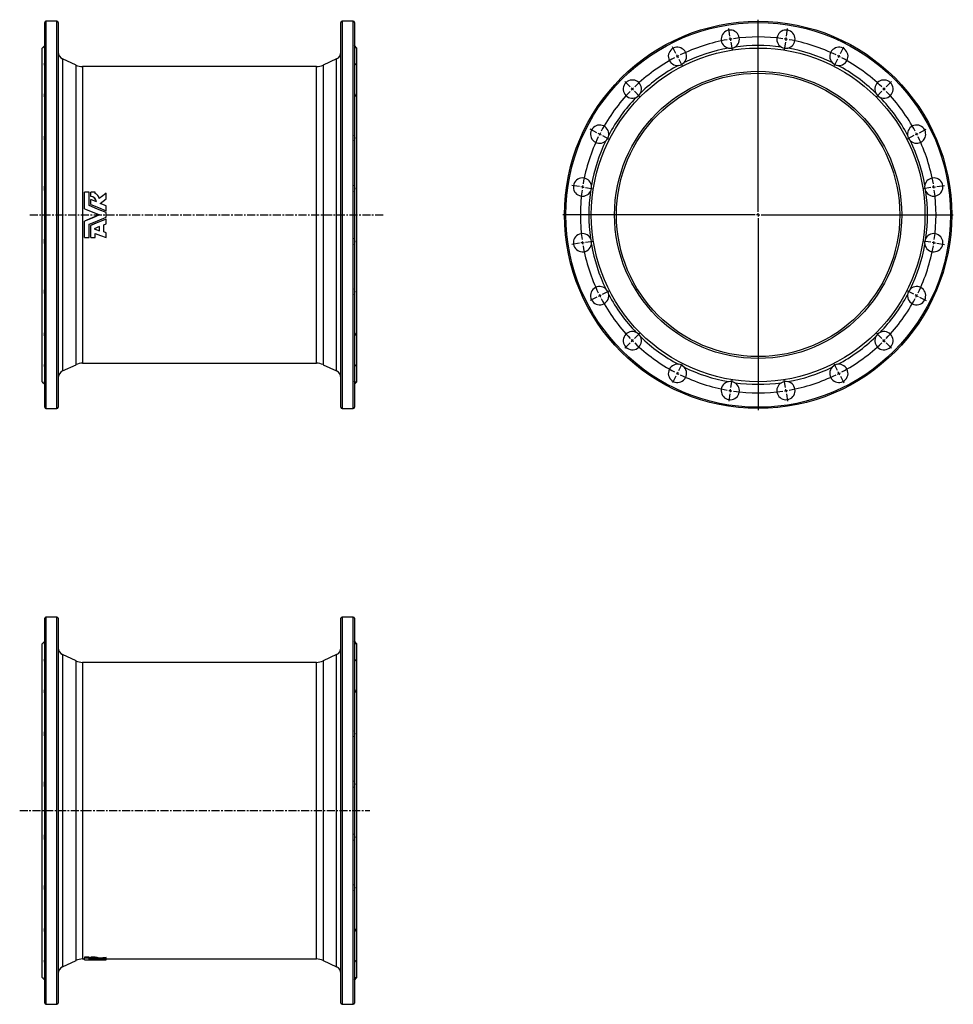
# Model space of a CAD drawing. Extents: x -174 to 1309, y -370 to 1194.
import ezdxf

# ---------------------------------------------------------------- set-up
doc = ezdxf.new("R2010")
doc.units = 0
doc.linetypes.add('CENTERX2', pattern=[20.32, 12.7, -2.54, 2.54, -2.54])
doc.layers.get('0').update_dxf_attribs({"linetype": 'CONTINUOUS'})
doc.layers.add('FORMAT', color=7, linetype='CONTINUOUS')

# ---------------------------------------------------------------- blocks, each defined once
blk = doc.blocks.new('SW_CENTERMARKSYMBOL_0')
at = {"layer": 'FORMAT', "color": 0}
for p, q in [((0, 5), (0, 310)), ((-5, 0), (-310, 0)), ((0, 0), (-2.5, 0)), ((0, 0), (0, 2.5)), ((0, 0), (0, -2.5)), ((0, 0), (2.5, 0)), ((5, 0), (310, 0)), ((0, -5), (0, -310))]:
    blk.add_line(p, q, dxfattribs=at)
blk = doc.blocks.new('SW_CENTERMARKSYMBOL_1')
at = {"layer": 'FORMAT', "color": 0}
for p, q in [((83.3, 32.3), (81.4, 44.1)), ((173.2, 32.3), (175.1, 44.1)), ((84.1, 27.3), (83.7, 29.8)), ((84.1, 27.3), (84.5, 24.8)), ((84.8, 22.4), (86.7, 10.5)), ((128.3, -246.7), (128.3, 29.8)), ((171.7, 22.4), (169.8, 10.5)), ((172.4, 27.3), (172.1, 24.8)), ((172.4, 27.3), (172.8, 29.8)), ((-2.3, 4.5), (-7.7, 15.1)), ((0, 0), (-1.1, 2.2)), ((0, 0), (1.1, -2.2)), ((256.5, 0), (255.4, -2.2)), ((256.5, 0), (257.6, 2.2)), ((258.8, 4.5), (264.2, 15.1)), ((2.3, -4.5), (7.7, -15.1)), ((254.2, -4.5), (248.8, -15.1)), ((-75, -48.4), (-83.5, -39.9)), ((331.5, -48.4), (340, -39.9)), ((-71.5, -52), (-73.3, -50.2)), ((-71.5, -52), (-69.7, -53.7)), ((-68, -55.5), (-59.5, -64)), ((324.5, -55.5), (316, -64)), ((328, -52), (326.2, -53.7)), ((328, -52), (329.8, -50.2)), ((-127.9, -121.2), (-138.6, -115.7)), ((-123.5, -123.5), (-125.7, -122.3)), ((-123.5, -123.5), (-121.2, -124.6)), ((380, -123.5), (377.7, -124.6)), ((380, -123.5), (382.2, -122.3)), ((384.4, -121.2), (395.1, -115.7)), ((-119, -125.7), (-108.3, -131.2)), ((375.5, -125.7), (364.8, -131.2)), ((-155.7, -206.7), (-167.6, -204.9)), ((-150.8, -207.5), (-153.2, -207.1)), ((-150.8, -207.5), (-148.3, -207.9)), ((-145.8, -208.3), (-134, -210.2)), ((402.3, -208.3), (390.5, -210.2)), ((407.3, -207.5), (404.8, -207.9)), ((407.3, -207.5), (409.7, -207.1)), ((412.2, -206.7), (424.1, -204.9)), ((128.3, -251.7), (128.3, -249.2)), ((123.3, -251.7), (-153.3, -251.7)), ((128.3, -251.7), (125.8, -251.7)), ((128.3, -251.7), (128.3, -254.2)), ((128.3, -251.7), (130.8, -251.7)), ((128.3, -256.7), (128.3, -533.2)), ((133.3, -251.7), (409.8, -251.7)), ((-155.7, -296.7), (-167.6, -298.6)), ((-150.8, -295.9), (-153.2, -296.3)), ((-150.8, -295.9), (-148.3, -295.5)), ((-145.8, -295.1), (-134, -293.2)), ((402.3, -295.1), (390.5, -293.2)), ((407.3, -295.9), (404.8, -295.5)), ((407.3, -295.9), (409.7, -296.3)), ((412.2, -296.7), (424.1, -298.6)), ((-119, -377.7), (-108.3, -372.2)), ((375.5, -377.7), (364.8, -372.2)), ((-127.9, -382.2), (-138.6, -387.7)), ((-123.5, -380), (-125.7, -381.1)), ((-123.5, -380), (-121.2, -378.8)), ((380, -380), (377.7, -378.8)), ((380, -380), (382.2, -381.1)), ((384.4, -382.2), (395.1, -387.7)), ((-71.5, -451.5), (-73.3, -453.2)), ((-71.5, -451.5), (-69.7, -449.7)), ((-68, -447.9), (-59.5, -439.4)), ((324.5, -447.9), (316, -439.4)), ((328, -451.5), (326.2, -449.7)), ((328, -451.5), (329.8, -453.2)), ((-75, -455), (-83.5, -463.5)), ((331.5, -455), (340, -463.5)), ((2.3, -499), (7.7, -488.3)), ((254.2, -499), (248.8, -488.3)), ((-2.3, -507.9), (-7.7, -518.6)), ((0, -503.4), (-1.1, -505.6)), ((0, -503.4), (1.1, -501.2)), ((84.8, -525.8), (86.7, -513.9)), ((171.7, -525.8), (169.8, -513.9)), ((256.5, -503.4), (255.4, -501.2)), ((256.5, -503.4), (257.6, -505.6)), ((258.8, -507.9), (264.2, -518.6)), ((84.1, -530.7), (83.7, -533.2)), ((84.1, -530.7), (84.5, -528.3)), ((172.4, -530.7), (172.1, -528.3)), ((172.4, -530.7), (172.8, -533.2)), ((83.3, -535.7), (81.4, -547.5)), ((173.2, -535.7), (175.1, -547.5))]:
    blk.add_line(p, q, dxfattribs=at)
for start, end in [(100.0141, 115.9859), (99, 99.507), (98.493, 99), (82.0141, 97.9859), (81, 81.507), (80.493, 81), (64.0141, 79.9859), (117, 117.507), (116.493, 117), (63, 63.507), (62.493, 63), (118.0141, 133.9859), (46.0141, 61.9859), (136.0141, 151.9859), (135, 135.507), (134.493, 135), (45, 45.507), (44.493, 45), (28.0141, 43.9859), (153, 153.507), (152.493, 153), (27, 27.507), (26.493, 27), (154.0141, 169.9859), (10.0141, 25.9859), (172.0141, 187.9859), (171, 171.507), (170.493, 171), (9, 9.507), (8.493, 9), (352.0141, 7.9859), (188.493, 189), (189, 189.507), (350.493, 351), (351, 351.507), (190.0141, 205.9859), (334.0141, 349.9859), (206.493, 207), (207, 207.507), (208.0141, 223.9859), (316.0141, 331.9859), (332.493, 333), (333, 333.507), (224.493, 225), (225, 225.507), (314.493, 315), (315, 315.507), (226.0141, 241.9859), (298.0141, 313.9859), (242.493, 243), (243, 243.507), (244.0141, 259.9859), (280.0141, 295.9859), (296.493, 297), (297, 297.507), (260.493, 261), (261, 261.507), (262.0141, 277.9859), (278.493, 279), (279, 279.507)]:
    blk.add_arc((128.3, -251.7), 282.5, start, end, dxfattribs=at)

msp = doc.modelspace()

# ---------------------------------------------------------------- linework, layer by layer
at = {"color": 7, "linetype": 'CONTINUOUS'}
for p, q in [((-134.5, 578.6), (-134.5, 1189.6)), ((-115, 1191.6), (-132.5, 1191.6)), ((-113, 1189.6), (-113, 884.1)), ((336, 578.6), (336, 1189.6)), ((355.5, 1191.6), (338, 1191.6)), ((357.5, 1189.6), (357.5, 884.1)), ((-134.5, 1153.1), (-138.5, 1149.1)), ((-138.5, 884.1), (-138.5, 1149.1)), ((361.5, 1149.1), (357.5, 1153.1)), ((361.5, 884.1), (361.5, 1149.1)), ((-84.7, 1121.9), (-106, 1131.8)), ((329.1, 1131.8), (307.8, 1121.9)), ((297.3, 1119.6), (-74.2, 1119.6)), ((-71.2, 893.9), (-71.2, 920.1)), ((-64.1, 920.1), (-71.2, 920.1)), ((-64.1, 898.8), (-64.1, 920.1)), ((-54.5, 920.1), (-61.3, 920.1)), ((-61.3, 913.3), (-61.3, 920.1)), ((-61.3, 913.3), (-61.3, 913.1)), ((-61.3, 900.6), (-61.3, 908.3)), ((-52.4, 904.7), (-61.3, 908.3)), ((-54.5, 918.1), (-54.5, 920.1)), ((-36.9, 909.6), (-36.9, 918.4)), ((-36.9, 909.6), (-36.9, 909.4)), ((-71.2, 893.8), (-71.2, 893.9)), ((-61.3, 900.6), (-61.3, 900.5)), ((-36.9, 898.4), (-46.5, 902.3)), ((-36.9, 890.6), (-36.9, 898.4)), ((-138.5, 619.1), (-138.5, 884.1)), ((-113, 884.1), (-113, 578.6)), ((-36.9, 890.6), (-36.9, 890.6)), ((-36.9, 880.5), (-36.9, 887.7)), ((-36.9, 869.8), (-36.9, 877.5)), ((-36.9, 877.5), (-36.9, 877.5)), ((357.5, 884.1), (357.5, 578.6)), ((361.5, 619.1), (361.5, 884.1)), ((-71.2, 874.3), (-71.2, 874.2)), ((-71.2, 848), (-71.2, 874.2)), ((-64.1, 848), (-64.1, 869.3)), ((-61.3, 867.6), (-61.3, 867.5)), ((-61.3, 848), (-61.3, 867.5)), ((-47.2, 865.5), (-55.7, 862.1)), ((-55.7, 862.1), (-47.2, 858.8)), ((-55.5, 862.1), (-47.2, 858.9)), ((-47.2, 858.8), (-47.2, 865.5)), ((-40.7, 868.2), (-36.9, 869.8)), ((-40.7, 857), (-40.7, 868.2)), ((-71.2, 848), (-64.1, 848)), ((-61.3, 848), (-54.5, 848)), ((-54.5, 848), (-54.5, 854.7)), ((-36.9, 855.8), (-40.7, 857.2)), ((-36.9, 855.6), (-40.7, 857)), ((-36.9, 855.8), (-36.9, 855.6)), ((-36.9, 848), (-36.9, 855.6)), ((-106, 636.3), (-84.7, 646.2)), ((-74.2, 648.6), (297.3, 648.6)), ((307.8, 646.2), (329.1, 636.3)), ((-138.5, 619.1), (-134.5, 615.1)), ((357.5, 615.1), (361.5, 619.1)), ((-132.5, 576.6), (-115, 576.6)), ((338, 576.6), (355.5, 576.6)), ((-134.5, -367.5), (-134.5, 243.5)), ((-115, 245.5), (-132.5, 245.5)), ((-113, 243.5), (-113, -367.5)), ((336, -367.5), (336, 243.5)), ((355.5, 245.5), (338, 245.5)), ((357.5, 243.5), (357.5, -367.5)), ((-134.5, 207), (-138.5, 203)), ((361.5, 203), (357.5, 207)), ((-138.5, -327), (-138.5, 203)), ((361.5, -327), (361.5, 203)), ((-84.7, 175.8), (-106, 185.8)), ((297.3, 173.5), (-74.2, 173.5)), ((329.1, 185.8), (307.8, 175.8)), ((-64.1, -294.8), (-71.2, -294.8)), ((-71.2, -294.8), (-71.2, -296.2)), ((-64.1, -296.2), (-71.2, -296.2)), ((-71.2, -298.8), (-71.2, -296.2)), ((-64.1, -294.8), (-64.1, -296.2)), ((-64.1, -298.6), (-64.1, -296.2)), ((-61.3, -297.1), (-64.1, -297.1)), ((-54.5, -294.8), (-61.3, -294.8)), ((-61.3, -296.2), (-61.3, -294.8)), ((-54.5, -296.2), (-61.3, -296.2)), ((-61.3, -297.2), (-61.3, -296.2)), ((-54.5, -296.2), (-54.5, -294.8)), ((-54.5, -296.6), (-54.5, -296.2)), ((-47.8, -297.6), (-47.8, -296.1)), ((-36.9, -296.5), (-36.9, -295)), ((-36.9, -297.6), (-36.9, -296.5)), ((-106, -309.8), (-84.7, -299.9)), ((-74.2, -297.5), (-71.2, -297.5)), ((-61.3, -297.8), (-61.3, -297.2)), ((-61.3, -298.4), (-61.3, -297.8)), ((-52.4, -298.1), (-61.3, -297.8)), ((-47.2, -299), (-36.9, -299)), ((-36.9, -298.6), (-46.5, -298.3)), ((-36.9, -297.5), (297.3, -297.5)), ((-36.9, -298.6), (-36.9, -297.6)), ((-36.9, -298.9), (-36.9, -298.6)), ((-36.9, -298.9), (-36.9, -299)), ((-36.9, -299), (-36.9, -299)), ((307.8, -299.9), (329.1, -309.8)), ((-138.5, -327), (-134.5, -331)), ((357.5, -331), (361.5, -327)), ((-132.5, -369.5), (-115, -369.5)), ((338, -369.5), (355.5, -369.5))]:
    msp.add_line(p, q, dxfattribs=at)
at = {"color": 8, "linetype": 'CONTINUOUS'}
for p, q in [((-132.5, 1191.6), (-132.5, 576.6)), ((-115, 884.1), (-115, 1191.6)), ((338, 1191.6), (338, 576.6)), ((355.5, 884.1), (355.5, 1191.6)), ((-106, 1131.8), (-106, 884.1)), ((329.1, 636.3), (329.1, 1131.8)), ((-84.7, 884.1), (-84.7, 1121.9)), ((-74.2, 1119.6), (-74.2, 884.1)), ((297.3, 884.1), (297.3, 1119.6)), ((307.8, 1121.9), (307.8, 646.2)), ((-115, 576.6), (-115, 884.1)), ((-106, 884.1), (-106, 636.3)), ((-84.7, 646.2), (-84.7, 884.1)), ((-74.2, 884.1), (-74.2, 648.6)), ((297.3, 648.6), (297.3, 884.1)), ((355.5, 576.6), (355.5, 884.1)), ((-132.5, 245.5), (-132.5, -369.5)), ((-115, -369.5), (-115, 245.5)), ((338, 245.5), (338, -369.5)), ((355.5, -369.5), (355.5, 245.5)), ((-106, 185.8), (-106, -309.8)), ((-84.7, -299.9), (-84.7, 175.8)), ((-74.2, 173.5), (-74.2, -297.5)), ((297.3, -297.5), (297.3, 173.5)), ((307.8, 175.8), (307.8, -299.9)), ((329.1, -309.8), (329.1, 185.8))]:
    msp.add_line(p, q, dxfattribs=at)
at = {"color": 7, "linetype": 'CONTINUOUS', "flags": 128}
for points in [[(-134.5, 1150.5), (-134.7, 1150.1), (-135, 1149.8), (-135.2, 1149.4), (-135.3, 1149.2), (-135.4, 1148.9), (-135.5, 1148.8), (-135.4, 1148.7), (-135.4, 1148.6), (-135.2, 1148.6), (-135, 1148.6), (-134.8, 1148.7), (-134.5, 1148.9)], [(357.5, 1150.5), (357.8, 1150.1), (358.1, 1149.8), (358.3, 1149.4), (358.4, 1149.2), (358.5, 1148.9), (358.5, 1148.8), (358.5, 1148.7), (358.4, 1148.6), (358.3, 1148.6), (358.1, 1148.6), (357.8, 1148.7), (357.5, 1148.9)], [(-134.5, 1126), (-134.7, 1125.4), (-135, 1124.9), (-135.2, 1124.3), (-135.3, 1123.8), (-135.4, 1123.3), (-135.5, 1122.9), (-135.4, 1122.5), (-135.4, 1122.2), (-135.2, 1121.9), (-135, 1121.7), (-134.8, 1121.5), (-134.5, 1121.4)], [(357.5, 1126), (357.8, 1125.4), (358.1, 1124.9), (358.3, 1124.3), (358.4, 1123.8), (358.5, 1123.3), (358.5, 1122.9), (358.5, 1122.5), (358.4, 1122.2), (358.3, 1121.9), (358.1, 1121.7), (357.8, 1121.5), (357.5, 1121.4)], [(-134.5, 1077.9), (-134.7, 1077.1), (-135, 1076.4), (-135.2, 1075.7), (-135.3, 1075), (-135.4, 1074.3), (-135.5, 1073.6), (-135.4, 1073), (-135.4, 1072.4), (-135.2, 1071.9), (-135, 1071.4), (-134.8, 1071), (-134.5, 1070.6)], [(357.5, 1077.9), (357.8, 1077.1), (358.1, 1076.4), (358.3, 1075.7), (358.4, 1075), (358.5, 1074.3), (358.5, 1073.6), (358.5, 1073), (358.4, 1072.4), (358.3, 1071.9), (358.1, 1071.4), (357.8, 1071), (357.5, 1070.6)], [(-36.9, 918.4), (-42.3, 914.4), (-47.8, 910.3)], [(-46.5, 902.3), (-41.7, 905.9), (-36.9, 909.6)], [(-46.4, 902.3), (-41.7, 905.8), (-36.9, 909.4)], [(-71.2, 893.9), (-59.2, 889), (-47.2, 884.1)], [(-71.2, 893.8), (-59.2, 888.9), (-47.2, 884.1)], [(-36.9, 887.7), (-50.5, 893.2), (-64.1, 898.8)], [(-61.3, 900.6), (-49.1, 895.7), (-36.9, 890.6)], [(-61.3, 900.5), (-49.1, 895.6), (-36.9, 890.6)], [(-47.2, 884.1), (-59.2, 879.1), (-71.2, 874.2)], [(-47.2, 884.1), (-59.2, 879.2), (-71.2, 874.3)], [(-64.1, 869.3), (-50.5, 874.9), (-36.9, 880.5)], [(-36.9, 877.5), (-49.1, 872.5), (-61.3, 867.5)], [(-36.9, 877.5), (-49.1, 872.5), (-61.3, 867.6)], [(-54.5, 854.7), (-45.7, 851.3), (-36.9, 848)], [(-134.5, 697.5), (-134.7, 697.2), (-135, 696.8), (-135.2, 696.3), (-135.3, 695.8), (-135.4, 695.2), (-135.5, 694.6), (-135.4, 694), (-135.4, 693.3), (-135.2, 692.6), (-135, 691.8), (-134.8, 691), (-134.5, 690.2)], [(357.5, 697.5), (357.8, 697.2), (358.1, 696.8), (358.3, 696.3), (358.4, 695.8), (358.5, 695.2), (358.5, 694.6), (358.5, 694), (358.4, 693.3), (358.3, 692.6), (358.1, 691.8), (357.8, 691), (357.5, 690.2)], [(-134.5, 646.8), (-134.7, 646.7), (-135, 646.5), (-135.2, 646.3), (-135.3, 646), (-135.4, 645.7), (-135.5, 645.3), (-135.4, 644.9), (-135.4, 644.4), (-135.2, 643.9), (-135, 643.3), (-134.8, 642.7), (-134.5, 642.1)], [(357.5, 646.8), (357.8, 646.7), (358.1, 646.5), (358.3, 646.3), (358.4, 646), (358.5, 645.7), (358.5, 645.3), (358.5, 644.9), (358.4, 644.4), (358.3, 643.9), (358.1, 643.3), (357.8, 642.7), (357.5, 642.1)], [(-134.5, 619.2), (-134.7, 619.4), (-135, 619.5), (-135.2, 619.5), (-135.3, 619.5), (-135.4, 619.5), (-135.5, 619.4), (-135.4, 619.2), (-135.4, 619), (-135.2, 618.7), (-135, 618.4), (-134.8, 618), (-134.5, 617.6)], [(357.5, 619.2), (357.8, 619.4), (358.1, 619.5), (358.3, 619.5), (358.4, 619.5), (358.5, 619.5), (358.5, 619.4), (358.5, 619.2), (358.4, 619), (358.3, 618.7), (358.1, 618.4), (357.8, 618), (357.5, 617.6)], [(-134.5, 204.4), (-134.7, 204), (-135, 203.7), (-135.2, 203.4), (-135.3, 203.1), (-135.4, 202.9), (-135.5, 202.7), (-135.4, 202.6), (-135.4, 202.5), (-135.2, 202.5), (-135, 202.6), (-134.8, 202.7), (-134.5, 202.8)], [(357.5, 204.4), (357.8, 204), (358.1, 203.7), (358.3, 203.4), (358.4, 203.1), (358.5, 202.9), (358.5, 202.7), (358.5, 202.6), (358.4, 202.5), (358.3, 202.5), (358.1, 202.6), (357.8, 202.7), (357.5, 202.8)], [(-134.5, 180), (-134.7, 179.4), (-135, 178.8), (-135.2, 178.2), (-135.3, 177.7), (-135.4, 177.2), (-135.5, 176.8), (-135.4, 176.4), (-135.4, 176.1), (-135.2, 175.8), (-135, 175.6), (-134.8, 175.4), (-134.5, 175.3)], [(357.5, 180), (357.8, 179.4), (358.1, 178.8), (358.3, 178.2), (358.4, 177.7), (358.5, 177.2), (358.5, 176.8), (358.5, 176.4), (358.4, 176.1), (358.3, 175.8), (358.1, 175.6), (357.8, 175.4), (357.5, 175.3)], [(-134.5, 131.8), (-134.7, 131.1), (-135, 130.3), (-135.2, 129.6), (-135.3, 128.9), (-135.4, 128.2), (-135.5, 127.6), (-135.4, 126.9), (-135.4, 126.4), (-135.2, 125.8), (-135, 125.3), (-134.8, 124.9), (-134.5, 124.5)], [(357.5, 131.8), (357.8, 131.1), (358.1, 130.3), (358.3, 129.6), (358.4, 128.9), (358.5, 128.2), (358.5, 127.6), (358.5, 126.9), (358.4, 126.4), (358.3, 125.8), (358.1, 125.3), (357.8, 124.9), (357.5, 124.5)], [(-134.5, -248.5), (-134.7, -248.9), (-135, -249.3), (-135.2, -249.8), (-135.3, -250.3), (-135.4, -250.9), (-135.5, -251.4), (-135.4, -252.1), (-135.4, -252.8), (-135.2, -253.5), (-135, -254.3), (-134.8, -255), (-134.5, -255.8)], [(357.5, -248.5), (357.8, -248.9), (358.1, -249.3), (358.3, -249.8), (358.4, -250.3), (358.5, -250.9), (358.5, -251.4), (358.5, -252.1), (358.4, -252.8), (358.3, -253.5), (358.1, -254.3), (357.8, -255), (357.5, -255.8)], [(-36.9, -295), (-42.3, -295.6), (-47.8, -296.1)], [(-36.9, -296.5), (-42.3, -297.1), (-47.8, -297.6)], [(-134.5, -299.3), (-134.7, -299.4), (-135, -299.6), (-135.2, -299.8), (-135.3, -300.1), (-135.4, -300.4), (-135.5, -300.8), (-135.4, -301.2), (-135.4, -301.7), (-135.2, -302.2), (-135, -302.7), (-134.8, -303.4), (-134.5, -304)], [(-71.2, -298.8), (-59.2, -299), (-47.2, -299)], [(-36.9, -299), (-50.5, -298.8), (-64.1, -298.6)], [(-61.3, -297.2), (-60.3, -297.2), (-59.3, -297.2), (-58.3, -297.3), (-57.4, -297.3), (-56.5, -297.4), (-55.6, -297.4), (-54.9, -297.5), (-54.3, -297.6), (-53.7, -297.7), (-53.2, -297.8), (-52.9, -297.9), (-52.6, -298), (-52.5, -298), (-52.4, -298.1)], [(-61.3, -298.4), (-49.1, -298.7), (-36.9, -298.9)], [(-46.5, -298.3), (-41.7, -298), (-36.9, -297.6)], [(357.5, -299.3), (357.8, -299.4), (358.1, -299.6), (358.3, -299.8), (358.4, -300.1), (358.5, -300.4), (358.5, -300.8), (358.5, -301.2), (358.4, -301.7), (358.3, -302.2), (358.1, -302.7), (357.8, -303.4), (357.5, -304)], [(-134.5, -326.8), (-134.7, -326.7), (-135, -326.6), (-135.2, -326.5), (-135.3, -326.5), (-135.4, -326.6), (-135.5, -326.7), (-135.4, -326.9), (-135.4, -327.1), (-135.2, -327.3), (-135, -327.7), (-134.8, -328), (-134.5, -328.5)], [(357.5, -326.8), (357.8, -326.7), (358.1, -326.6), (358.3, -326.5), (358.4, -326.5), (358.5, -326.6), (358.5, -326.7), (358.5, -326.9), (358.4, -327.1), (358.3, -327.3), (358.1, -327.7), (357.8, -328), (357.5, -328.5)]]:
    msp.add_lwpolyline(points, dxfattribs=at)
at = {"color": 7, "linetype": 'CONTINUOUS'}
for radius in [307.5, 265, 228, 225]:
    msp.add_circle((998.7, 884.1), radius, dxfattribs=at)
at = {"color": 8, "linetype": 'CONTINUOUS'}
msp.add_circle((998.7, 884.1), 305.5, dxfattribs=at)
at = {"color": 7, "linetype": 'CONTINUOUS'}
for centre, radius, start, end in [((-132.5, 1189.6), 2, 90, 180), ((-115, 1189.6), 2, 0, 90), ((338, 1189.6), 2, 90, 180), ((355.5, 1189.6), 2, 0, 90), ((954.5, 1163.1), 14.5, 299.8602, 258.1398), ((1042.9, 1163.1), 14.5, 281.8602, 240.1398), ((-101, 1142.7), 12, 180, 245), ((324, 1142.7), 12, 295, 0), ((870.5, 1135.8), 14.5, 317.8602, 276.1398), ((998.7, 884.1), 269, 100.0998, 115.9002), ((954.5, 1163.1), 14.5, 258.1411, 299.8586), ((998.7, 884.1), 269, 82.0998, 97.9002), ((1042.9, 1163.1), 14.5, 240.1415, 281.8588), ((998.7, 884.1), 269, 64.0998, 79.9002), ((1127, 1135.8), 14.5, 263.8602, 222.1398), ((870.5, 1135.8), 14.5, 276.1412, 317.8589), ((1127, 1135.8), 14.5, 222.1411, 263.8588), ((-74.2, 1144.6), 25, 245, 270), ((297.3, 1144.6), 25, 270, 295), ((998.7, 884.1), 269, 118.0998, 133.9002), ((998.7, 884.1), 269, 46.0998, 61.9002), ((799, 1083.8), 14.5, 335.8602, 294.1398), ((1198.5, 1083.8), 14.5, 245.8602, 204.1398), ((998.7, 884.1), 269, 136.0998, 151.9002), ((799, 1083.8), 14.5, 294.1412, 335.8588), ((1198.5, 1083.8), 14.5, 204.1412, 245.8588), ((998.7, 884.1), 269, 28.0998, 43.9002), ((747, 1012.3), 14.5, 353.8602, 312.1398), ((1250.4, 1012.3), 14.5, 227.8602, 186.1398), ((-124.4, 1006.2), 11.1, 155.4294, 204.5706), ((347.5, 1006.2), 11.1, 335.4294, 24.5706), ((998.7, 884.1), 269, 154.0998, 169.9002), ((747, 1012.3), 14.5, 312.1411, 353.8588), ((1250.4, 1012.3), 14.5, 186.1412, 227.8589), ((998.7, 884.1), 269, 10.0998, 25.9002), ((719.7, 928.3), 14.5, 11.8602, 330.1398), ((1277.7, 928.3), 14.5, 209.8602, 168.1398), ((-121.9, 926.1), 13.5, 157.8386, 202.1614), ((345, 926.1), 13.5, 337.8386, 22.1614), ((719.7, 928.3), 14.5, 330.1415, 11.8588), ((1277.7, 928.3), 14.5, 168.1411, 209.8586), ((-61.3, 904.4), 8.92, 2.0181, 89.9931), ((-61.3, 904.3), 8.88, 2.9941, 90.2204), ((-58.3, 908), 10.8, 12.0552, 69.1155), ((998.7, 884.1), 269, 172.0998, 187.9002), ((998.7, 884.1), 269, 352.0998, 7.9002), ((-122, 842), 13.5, 157.8042, 202.1958), ((345, 842), 13.5, 337.8042, 22.1958), ((719.7, 839.9), 14.5, 29.8602, 348.1398), ((719.7, 839.9), 14.5, 348.1411, 29.8586), ((1277.7, 839.9), 14.5, 150.1415, 191.8588), ((1277.7, 839.9), 14.5, 191.8602, 150.1398), ((998.7, 884.1), 269, 190.0998, 205.9002), ((998.7, 884.1), 269, 334.0998, 349.9002), ((-124.5, 762), 11, 155.3078, 204.6922), ((347.5, 762), 11, 335.3078, 24.6922), ((747, 755.8), 14.5, 47.8602, 6.1398), ((747, 755.8), 14.5, 6.1412, 47.8589), ((1250.4, 755.8), 14.5, 173.8602, 132.1398), ((1250.4, 755.8), 14.5, 132.1411, 173.8588), ((998.7, 884.1), 269, 208.0998, 223.9002), ((998.7, 884.1), 269, 316.0998, 331.9002), ((799, 684.3), 14.5, 65.8602, 24.1398), ((799, 684.3), 14.5, 24.1412, 65.8588), ((998.7, 884.1), 269, 226.0998, 241.9002), ((998.7, 884.1), 269, 298.0998, 313.9002), ((1198.5, 684.3), 14.5, 155.8602, 114.1398), ((1198.5, 684.3), 14.5, 114.1412, 155.8588), ((-74.2, 623.6), 25, 90, 115), ((297.3, 623.6), 25, 65, 90), ((870.5, 632.4), 14.5, 83.8602, 42.1398), ((870.5, 632.4), 14.5, 42.1411, 83.8588), ((998.7, 884.1), 269, 244.0998, 259.9002), ((998.7, 884.1), 269, 280.0998, 295.9002), ((1127, 632.4), 14.5, 137.8602, 96.1398), ((1127, 632.4), 14.5, 96.1412, 137.8589), ((-101, 625.4), 12, 115, 180), ((324, 625.4), 12, 0, 65), ((954.5, 605), 14.5, 101.8602, 60.1398), ((954.5, 605), 14.5, 60.1415, 101.8588), ((998.7, 884.1), 269, 262.0998, 277.9002), ((1042.9, 605), 14.5, 119.8602, 78.1398), ((1042.9, 605), 14.5, 78.1411, 119.8586), ((-132.5, 578.6), 2, 180, 270), ((-115, 578.6), 2, 270, 0), ((338, 578.6), 2, 180, 270), ((355.5, 578.6), 2, 270, 0), ((-132.5, 243.5), 2, 90, 180), ((-115, 243.5), 2, 0, 90), ((338, 243.5), 2, 90, 180), ((355.5, 243.5), 2, 0, 90), ((-101, 196.6), 12, 180, 245), ((324, 196.6), 12, 295, 0), ((-74.2, 198.5), 25, 245, 270), ((297.3, 198.5), 25, 270, 295), ((-124.4, 60.1), 11.1, 155.4294, 204.5706), ((347.5, 60.1), 11.1, 335.4294, 24.5706), ((-121.9, -19.9), 13.5, 157.8386, 202.1614), ((345, -19.9), 13.5, 337.8386, 22.1614), ((-122, -104.1), 13.5, 157.8042, 202.1958), ((345, -104.1), 13.5, 337.8042, 22.1958), ((-124.5, -184.1), 11, 155.3078, 204.6922), ((347.5, -184.1), 11, 335.3078, 24.6922), ((-54.5, -318.3), 23.2, 73.155, 89.9323), ((-54.5, -319.7), 23.2, 73.0728, 89.9083), ((-101, -320.7), 12, 115, 180), ((-74.2, -322.5), 25, 90, 115), ((297.3, -322.5), 25, 65, 90), ((324, -320.7), 12, 0, 65), ((-132.5, -367.5), 2, 180, 270), ((-115, -367.5), 2, 270, 0), ((338, -367.5), 2, 180, 270), ((355.5, -367.5), 2, 270, 0)]:
    msp.add_arc(centre, radius, start, end, dxfattribs=at)
at = {"layer": 'FORMAT', "linetype": 'CENTERX2'}
for p, q in [((-158.2, 884.1), (404.3, 884.1)), ((-174.2, -62), (381.9, -62))]:
    msp.add_line(p, q, dxfattribs=at)

# ---------------------------------------------------------------- block references
at = {"layer": 'FORMAT'}
for name, p in [('SW_CENTERMARKSYMBOL_0', (998.7, 884.1)), ('SW_CENTERMARKSYMBOL_1', (870.5, 1135.8))]:
    msp.add_blockref(name, p, dxfattribs=at)

doc.saveas('drawing.dxf')
